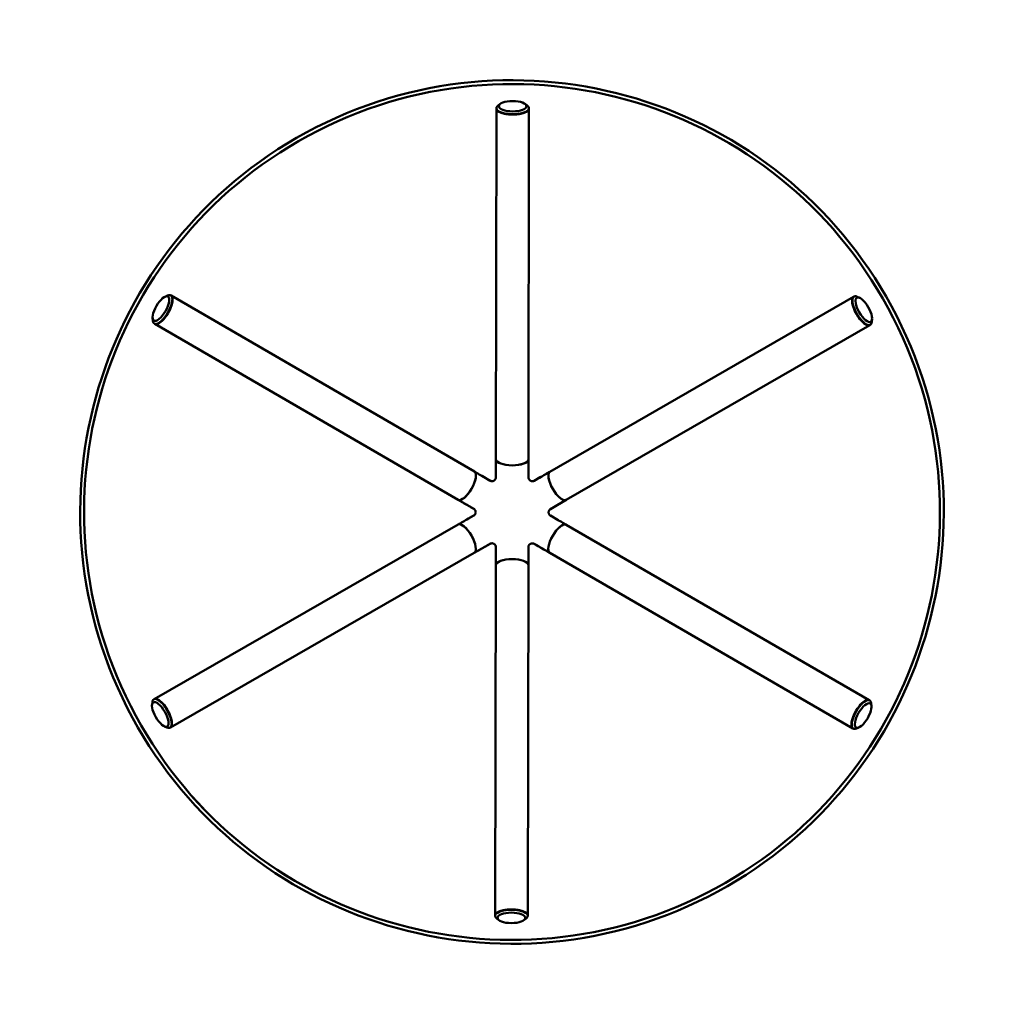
# Model space of a CAD drawing. Header units: millimetres. Extents: x -38 to 2229, y -213 to 1836.
# Tile 5 of 5: x 892 to 1405, y 1322 to 1836. Entities that reach past the tile are written whole.
import ezdxf

# ---------------------------------------------------------------- set-up
doc = ezdxf.new("R2010")
doc.units = ezdxf.units.MM
doc.header["$LTSCALE"] = 4
doc.layers.add('Visibile (ISO)', color=7, linetype='Continuous', lineweight=50)

msp = doc.modelspace()

# ---------------------------------------------------------------- linework, layer by layer
at = {"layer": 'Visibile (ISO)'}
for p, q in [((1142.251, 1791.663), (1141.134, 1790.839)), ((1155.195, 1791.646), (1156.31, 1790.819)), ((1140.22, 1789.225), (1139.983, 1606.461)), ((1140.22, 1789.225), (1140.22, 1789.411)), ((1157.22, 1789.203), (1156.982, 1606.439)), ((1157.22, 1789.203), (1157.22, 1789.389)), ((967.577, 1691.184), (968.851, 1691.735)), ((970.706, 1691.714), (970.546, 1691.807)), ((970.706, 1691.714), (1128.798, 1600.026)), ((1326.421, 1691.149), (1168.145, 1599.963)), ((1326.421, 1691.149), (1326.582, 1691.242)), ((1329.558, 1690.609), (1328.288, 1691.164)), ((961.084, 1679.987), (961.237, 1678.608)), ((1336.013, 1679.404), (1335.857, 1678.027)), ((962.178, 1677.008), (962.017, 1677.101)), ((962.178, 1677.008), (1120.269, 1585.32)), ((1334.907, 1676.419), (1176.631, 1585.232)), ((1334.907, 1676.419), (1335.068, 1676.511)), ((1156.97, 1596.988), (1156.982, 1606.439)), ((1139.97, 1597.016), (1139.977, 1601.92)), ((1136.967, 1595.288), (1133.033, 1597.57)), ((1159.969, 1595.252), (1163.092, 1597.052)), ((1128.445, 1580.579), (1120.269, 1585.32)), ((1168.443, 1580.515), (1176.631, 1585.232)), ((1128.438, 1577.114), (1125.312, 1575.319)), ((1168.439, 1577.051), (1172.369, 1574.776)), ((961.875, 1481.448), (1120.256, 1572.415)), ((1334.59, 1480.856), (1176.603, 1572.325)), ((1136.917, 1562.38), (1128.723, 1557.674)), ((1139.913, 1560.642), (1139.903, 1555.745)), ((1156.913, 1560.616), (1156.895, 1551.176)), ((1159.915, 1562.343), (1168.085, 1557.613)), ((970.342, 1466.706), (1128.723, 1557.674)), ((1326.072, 1466.144), (1168.085, 1557.613)), ((1139.553, 1368.663), (1139.895, 1551.208)), ((1156.553, 1368.631), (1156.895, 1551.176)), ((960.765, 1478.463), (960.923, 1479.839)), ((961.875, 1481.448), (961.715, 1481.356)), ((1334.59, 1480.856), (1334.75, 1480.764)), ((1335.694, 1477.858), (1335.541, 1479.233)), ((967.204, 1467.251), (968.472, 1466.694)), ((970.342, 1466.706), (970.181, 1466.614)), ((1326.072, 1466.144), (1326.232, 1466.051)), ((1329.222, 1466.68), (1327.953, 1466.127)), ((1139.553, 1368.663), (1139.553, 1368.478)), ((1141.591, 1366.201), (1140.479, 1367.023)), ((1154.507, 1366.177), (1155.622, 1366.995)), ((1156.553, 1368.631), (1156.553, 1368.446))]:
    msp.add_line(p, q, dxfattribs=at)
for radius in [225, 223]:
    msp.add_arc((1148.373, 1578.959), radius, 205.51064, 25.51064, dxfattribs=at)
for centre, major_axis, ratio in [((1148.373, 1578.959), (-203.064, -96.903), 0.9999986), ((1148.373, 1578.959), (201.259, 96.041), 0.9999986), ((1148.721, 1790.435), (7.25, -0.009), 0.3732305), ((965.386, 1684.973), (3.637, 6.272), 0.3733475), ((1331.721, 1684.393), (3.619, -6.282), 0.3744891), ((965.051, 1473.469), (-3.611, 6.287), 0.3747231), ((1331.386, 1472.889), (-3.633, -6.274), 0.3758647), ((1148.051, 1367.428), (-7.25, 0.014), 0.3759817)]:
    msp.add_ellipse(centre, major_axis=major_axis, ratio=ratio, dxfattribs=at)
for centre, major_axis, ratio, start_param, end_param in [((1148.72, 1789.4), (-8.5, 0.011), 0.3732305, 5.8157356, 9.8922277), ((1148.72, 1789.214), (8.5, -0.011), 0.3732305, 3.1415927, 6.2831853), ((1148.72, 1789.214), (-8.5, 0.011), 0.3732305, 0, 3.1415927), ((966.281, 1684.454), (-4.264, -7.353), 0.3733475, 5.8155517, 9.8924116), ((966.442, 1684.361), (4.264, 7.353), 0.3733475, 3.1415927, 6.2831853), ((966.442, 1684.361), (-4.264, -7.353), 0.3733475, 0, 3.1415927), ((1330.664, 1683.784), (4.243, -7.365), 0.3744891, 3.1415927, 6.2831853), ((1330.664, 1683.784), (-4.243, 7.365), 0.3744891, 0, 3.1415927), ((1330.825, 1683.877), (-4.243, 7.365), 0.3744891, 5.8137553, 9.894208), ((1148.482, 1606.45), (8.5, -0.011), 0.3732305, 3.1415927, 6.2831853), ((1148.482, 1606.45), (-8.5, 0.011), 0.3732305, 0.0287175, 3.1113427), ((1148.482, 1606.45), (8.5, -0.011), 0.3732305, 6.2824976, 6.2831853), ((1124.533, 1592.673), (4.264, 7.353), 0.3733475, 3.1415927, 6.2831853), ((1124.533, 1592.673), (-4.264, -7.353), 0.3733475, 0.0304856, 3.1131108), ((1137.97, 1597.018), (-0.682, -1.88), 0.9999899, 1.839977, 1.9172622), ((1158.966, 1596.984), (-0.682, 1.878), 0.9988499, 1.2208367, 1.3141382), ((1172.388, 1592.597), (-4.243, 7.365), 0.3744891, 0.0277147, 3.1103399), ((1172.388, 1592.597), (4.243, -7.365), 0.3744891, 3.1415926, 6.2831853), ((1137.97, 1597.018), (-1.964, 0.376), 0.9999892, 1.2344548, 1.3093312), ((1158.971, 1596.981), (-1.964, -0.366), 0.9987774, 1.8420939, 1.9096921), ((1124.533, 1592.673), (-4.264, -7.353), 0.3733475, 0, 0.0009233), ((1127.445, 1578.852), (-1.278, 1.536), 0.9986411, 4.9684163, 5.0642532), ((1172.388, 1592.597), (4.243, -7.365), 0.3744891, 6.2814948, 6.2831853), ((1127.445, 1578.845), (1.303, 1.514), 0.998542, 4.3732019, 4.4410251), ((1169.438, 1578.785), (1.272, 1.541), 0.9986923, 1.2121998, 1.3171086), ((1169.438, 1578.779), (-1.286, 1.529), 0.9986122, 1.8407808, 1.91825), ((1124.49, 1565.044), (-4.233, 7.371), 0.3747231, 3.1415927, 6.2831853), ((1124.49, 1565.044), (4.233, -7.371), 0.3747231, 0.031253, 3.1138782), ((1172.344, 1564.969), (4.259, 7.356), 0.3758647, 0.0284808, 3.1111059), ((1172.344, 1564.969), (-4.259, -7.356), 0.3758647, 3.1415927, 6.2831853), ((1137.912, 1560.649), (-1.972, -0.324), 0.9989066, 4.965987, 5.0711757), ((1137.916, 1560.647), (-0.68, 1.879), 0.9988535, 4.3627175, 4.4428887), ((1158.913, 1560.612), (0.714, 1.868), 0.9999908, 1.8372885, 1.9337519), ((1158.913, 1560.612), (1.971, -0.34), 0.9999903, 1.216702, 1.3154627), ((1124.49, 1565.044), (4.233, -7.371), 0.3747231, 0, 0.0016906), ((1172.344, 1564.969), (-4.259, -7.356), 0.3758647, 6.2822609, 6.2831853), ((1148.395, 1551.192), (-8.5, 0.016), 0.3759817, 3.1415927, 6.2831853), ((1148.395, 1551.192), (8.5, -0.016), 0.3759817, 0.0302509, 3.1128761), ((1148.395, 1551.192), (8.5, -0.016), 0.3759817, 0, 0.0006886), ((965.948, 1473.985), (4.233, -7.371), 0.3747231, 5.8133865, 9.8945767), ((966.109, 1474.077), (4.233, -7.371), 0.3747231, 0, 3.1415927), ((966.109, 1474.077), (-4.233, 7.371), 0.3747231, 3.1415927, 6.2831853), ((1330.331, 1473.5), (-4.259, -7.356), 0.3758647, 3.1415927, 6.2831853), ((1330.331, 1473.5), (4.259, 7.356), 0.3758647, 0, 3.1415927), ((1330.491, 1473.408), (4.259, 7.356), 0.3758647, 5.8115849, 9.8963784), ((1148.053, 1368.462), (8.5, -0.016), 0.3759817, 5.8114, 9.8965633), ((1148.053, 1368.647), (-8.5, 0.016), 0.3759817, 3.1415927, 6.2831853), ((1148.053, 1368.647), (8.5, -0.016), 0.3759817, 0, 3.1415927)]:
    msp.add_ellipse(centre, major_axis=major_axis, ratio=ratio, start_param=start_param, end_param=end_param, dxfattribs=at)
for points, knots in [([(1139.97, 1597.02), (1139.971, 1597.524), (1139.972, 1598.026), (1139.975, 1600.824), (1139.978, 1603.073), (1139.981, 1605.629), (1139.982, 1606.043), (1139.983, 1606.461)], [10.24715846, 10.24715846, 10.24715846, 10.24715846, 10.39801133, 10.39801133, 11.0915919, 11.0915919, 11.22430409, 11.22430409, 11.22430409, 11.22430409]), ([(1139.986, 1606.37), (1139.985, 1605.979), (1139.985, 1605.591), (1139.982, 1603.063), (1139.979, 1600.815), (1139.976, 1598.025), (1139.976, 1597.529), (1139.976, 1597.031)], [2.50113387, 2.50113387, 2.50113387, 2.50113387, 2.62533555, 2.62533555, 3.31856864, 3.31856864, 3.46760831, 3.46760831, 3.46760831, 3.46760831]), ([(1156.964, 1597.004), (1156.965, 1597.502), (1156.966, 1597.998), (1156.971, 1600.789), (1156.974, 1603.037), (1156.977, 1605.564), (1156.978, 1605.952), (1156.978, 1606.343)], [10.16601093, 10.16601093, 10.16601093, 10.16601093, 10.31505059, 10.31505059, 11.00828369, 11.00828369, 11.13248537, 11.13248537, 11.13248537, 11.13248537]), ([(1156.982, 1606.437), (1156.982, 1606.018), (1156.981, 1605.603), (1156.978, 1603.046), (1156.975, 1600.797), (1156.971, 1597.999), (1156.971, 1597.497), (1156.97, 1596.993)], [2.55690773, 2.55690773, 2.55690773, 2.55690773, 2.68990367, 2.68990367, 3.38348424, 3.38348424, 3.53433711, 3.53433711, 3.53433711, 3.53433711]), ([(1128.798, 1600.026), (1129.159, 1599.817), (1129.517, 1599.609), (1131.727, 1598.327), (1133.673, 1597.199), (1136.093, 1595.795), (1136.527, 1595.543), (1136.963, 1595.29)], [2.55727074, 2.55727074, 2.55727074, 2.55727074, 2.68990367, 2.68990367, 3.38348424, 3.38348424, 3.53433711, 3.53433711, 3.53433711, 3.53433711]), ([(1136.951, 1595.291), (1136.521, 1595.541), (1136.092, 1595.79), (1133.679, 1597.191), (1131.734, 1598.319), (1129.548, 1599.587), (1129.212, 1599.782), (1128.874, 1599.978)], [10.16601093, 10.16601093, 10.16601093, 10.16601093, 10.31505059, 10.31505059, 11.00828369, 11.00828369, 11.13248537, 11.13248537, 11.13248537, 11.13248537]), ([(1139.704, 1596.021), (1139.646, 1595.921), (1139.573, 1595.814), (1139.392, 1595.605), (1139.283, 1595.502), (1139.037, 1595.32), (1138.899, 1595.241), (1138.618, 1595.12), (1138.474, 1595.078), (1138.202, 1595.027), (1138.074, 1595.018), (1137.958, 1595.018)], [-0.212153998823, -0.212153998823, -0.212153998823, -0.212153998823, -0.212138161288, -0.212138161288, -0.212122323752, -0.212122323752, -0.212106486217, -0.212106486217, -0.212090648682, -0.212090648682, -0.212074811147, -0.212074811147, -0.212074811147, -0.212074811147]), ([(1139.976, 1597.031), (1139.976, 1596.775), (1139.925, 1596.516), (1139.791, 1596.186), (1139.751, 1596.102), (1139.704, 1596.021)], [-0.43613199, -0.43613199, -0.43613199, -0.43613199, -0.35379218, -0.35379218, -0.32490981, -0.32490981, -0.32490981, -0.32490981]), ([(1157.247, 1595.97), (1157.201, 1596.048), (1157.161, 1596.128), (1157.018, 1596.465), (1156.964, 1596.736), (1156.964, 1597.004)], [-0.11398113, -0.11398113, -0.11398113, -0.11398113, -0.08619642, -0.08619642, 0, 0, 0, 0]), ([(1158.976, 1594.985), (1158.862, 1594.985), (1158.736, 1594.994), (1158.469, 1595.044), (1158.328, 1595.085), (1158.05, 1595.203), (1157.914, 1595.28), (1157.67, 1595.458), (1157.561, 1595.559), (1157.379, 1595.765), (1157.306, 1595.87), (1157.247, 1595.97)], [0.21207066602, 0.21207066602, 0.21207066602, 0.21207066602, 0.21223855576, 0.21223855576, 0.21240644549, 0.21240644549, 0.21257433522, 0.21257433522, 0.21274222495, 0.21274222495, 0.21291011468, 0.21291011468, 0.21291011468, 0.21291011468]), ([(1159.972, 1595.254), (1160.408, 1595.505), (1160.843, 1595.756), (1163.266, 1597.152), (1165.214, 1598.274), (1167.424, 1599.548), (1167.78, 1599.753), (1168.14, 1599.96)], [10.24715846, 10.24715846, 10.24715846, 10.24715846, 10.39801133, 10.39801133, 11.0915919, 11.0915919, 11.22334261, 11.22334261, 11.22334261, 11.22334261]), ([(1168.07, 1599.916), (1167.731, 1599.721), (1167.396, 1599.527), (1165.207, 1598.266), (1163.26, 1597.144), (1160.844, 1595.751), (1160.414, 1595.503), (1159.983, 1595.255)], [2.50113387, 2.50113387, 2.50113387, 2.50113387, 2.62533555, 2.62533555, 3.31856864, 3.31856864, 3.46760831, 3.46760831, 3.46760831, 3.46760831]), ([(1137.958, 1595.018), (1137.878, 1595.019), (1137.798, 1595.024), (1137.445, 1595.068), (1137.183, 1595.156), (1136.951, 1595.291)], [-0.11093812, -0.11093812, -0.11093812, -0.11093812, -0.08619642, -0.08619642, 0, 0, 0, 0]), ([(1159.983, 1595.255), (1159.761, 1595.127), (1159.513, 1595.041), (1159.161, 1594.992), (1159.069, 1594.985), (1158.976, 1594.985)], [-0.43613199, -0.43613199, -0.43613199, -0.43613199, -0.35379218, -0.35379218, -0.3252106, -0.3252106, -0.3252106, -0.3252106]), ([(1128.44, 1580.582), (1128.004, 1580.835), (1127.57, 1581.086), (1125.149, 1582.49), (1123.204, 1583.618), (1120.993, 1584.901), (1120.634, 1585.109), (1120.271, 1585.319)], [10.24715846, 10.24715846, 10.24715846, 10.24715846, 10.39801133, 10.39801133, 11.0915919, 11.0915919, 11.22458783, 11.22458783, 11.22458783, 11.22458783]), ([(1120.355, 1585.275), (1120.693, 1585.079), (1121.028, 1584.885), (1123.215, 1583.617), (1125.159, 1582.489), (1127.574, 1581.09), (1128.003, 1580.842), (1128.434, 1580.592)], [2.50113387, 2.50113387, 2.50113387, 2.50113387, 2.62533555, 2.62533555, 3.31856864, 3.31856864, 3.46760831, 3.46760831, 3.46760831, 3.46760831]), ([(1128.434, 1580.592), (1128.655, 1580.464), (1128.854, 1580.291), (1129.079, 1580.001), (1129.137, 1579.914), (1129.188, 1579.823)], [-0.43613199, -0.43613199, -0.43613199, -0.43613199, -0.35379384, -0.35379384, -0.3215925, -0.3215925, -0.3215925, -0.3215925]), ([(1176.626, 1585.23), (1176.264, 1585.021), (1175.904, 1584.814), (1173.691, 1583.538), (1171.743, 1582.416), (1169.32, 1581.02), (1168.885, 1580.77), (1168.448, 1580.518)], [2.55690773, 2.55690773, 2.55690773, 2.55690773, 2.68990367, 2.68990367, 3.38348424, 3.38348424, 3.53433711, 3.53433711, 3.53433711, 3.53433711]), ([(1168.454, 1580.529), (1168.886, 1580.777), (1169.315, 1581.024), (1171.733, 1582.415), (1173.68, 1583.537), (1175.869, 1584.798), (1176.204, 1584.991), (1176.543, 1585.186)], [10.16601093, 10.16601093, 10.16601093, 10.16601093, 10.31505059, 10.31505059, 11.00828369, 11.00828369, 11.13248537, 11.13248537, 11.13248537, 11.13248537]), ([(1120.261, 1572.418), (1120.621, 1572.625), (1120.977, 1572.829), (1123.189, 1574.1), (1125.138, 1575.219), (1127.563, 1576.612), (1127.998, 1576.862), (1128.435, 1577.112)], [2.55815702, 2.55815702, 2.55815702, 2.55815702, 2.68990367, 2.68990367, 3.38348424, 3.38348424, 3.53433711, 3.53433711, 3.53433711, 3.53433711]), ([(1128.428, 1577.103), (1127.997, 1576.855), (1127.567, 1576.609), (1125.148, 1575.221), (1123.199, 1574.102), (1121.009, 1572.844), (1120.673, 1572.651), (1120.334, 1572.456)], [10.16601093, 10.16601093, 10.16601093, 10.16601093, 10.31505059, 10.31505059, 11.00828369, 11.00828369, 11.13248537, 11.13248537, 11.13248537, 11.13248537]), ([(1129.169, 1577.84), (1129.128, 1577.77), (1129.083, 1577.703), (1128.868, 1577.419), (1128.661, 1577.236), (1128.428, 1577.103)], [-0.11121059, -0.11121059, -0.11121059, -0.11121059, -0.08619641, -0.08619641, 0, 0, 0, 0]), ([(1129.169, 1577.84), (1129.226, 1577.938), (1129.281, 1578.052), (1129.372, 1578.307), (1129.407, 1578.449), (1129.444, 1578.747), (1129.446, 1578.902), (1129.416, 1579.201), (1129.384, 1579.346), (1129.298, 1579.606), (1129.244, 1579.722), (1129.188, 1579.823)], [0.21215021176, 0.21215021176, 0.21215021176, 0.21215021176, 0.21233285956, 0.21233285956, 0.21251550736, 0.21251550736, 0.21269815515, 0.21269815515, 0.21288080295, 0.21288080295, 0.21306345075, 0.21306345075, 0.21306345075, 0.21306345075]), ([(1167.697, 1577.803), (1167.643, 1577.901), (1167.591, 1578.013), (1167.505, 1578.263), (1167.473, 1578.401), (1167.438, 1578.69), (1167.437, 1578.84), (1167.467, 1579.13), (1167.497, 1579.27), (1167.579, 1579.524), (1167.631, 1579.639), (1167.685, 1579.739)], [0.21293113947, 0.21293113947, 0.21293113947, 0.21293113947, 0.2131081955, 0.2131081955, 0.21328525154, 0.21328525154, 0.21346230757, 0.21346230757, 0.2136393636, 0.2136393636, 0.21381641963, 0.21381641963, 0.21381641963, 0.21381641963]), ([(1167.685, 1579.739), (1167.733, 1579.827), (1167.788, 1579.912), (1168.014, 1580.213), (1168.222, 1580.395), (1168.454, 1580.529)], [-0.11734777, -0.11734777, -0.11734777, -0.11734777, -0.08619641, -0.08619641, 0, 0, 0, 0]), ([(1168.449, 1577.04), (1168.227, 1577.168), (1168.029, 1577.34), (1167.804, 1577.628), (1167.748, 1577.714), (1167.697, 1577.803)], [-0.43613199, -0.43613199, -0.43613199, -0.43613199, -0.35379384, -0.35379384, -0.3220792, -0.3220792, -0.3220792, -0.3220792]), ([(1168.443, 1577.049), (1168.878, 1576.797), (1169.312, 1576.546), (1171.731, 1575.145), (1173.675, 1574.02), (1175.884, 1572.741), (1176.242, 1572.534), (1176.603, 1572.325)], [10.24715846, 10.24715846, 10.24715846, 10.24715846, 10.39801133, 10.39801133, 11.0915919, 11.0915919, 11.2242216, 11.2242216, 11.2242216, 11.2242216]), ([(1176.523, 1572.367), (1176.185, 1572.563), (1175.85, 1572.757), (1173.664, 1574.022), (1171.721, 1575.147), (1169.308, 1576.543), (1168.879, 1576.791), (1168.449, 1577.04)], [2.50113387, 2.50113387, 2.50113387, 2.50113387, 2.62533555, 2.62533555, 3.31856864, 3.31856864, 3.46760831, 3.46760831, 3.46760831, 3.46760831]), ([(1136.911, 1562.377), (1136.474, 1562.126), (1136.039, 1561.876), (1133.615, 1560.483), (1131.666, 1559.364), (1129.45, 1558.092), (1129.091, 1557.885), (1128.728, 1557.676)], [10.24715846, 10.24715846, 10.24715846, 10.24715846, 10.39801133, 10.39801133, 11.0915919, 11.0915919, 11.22458783, 11.22458783, 11.22458783, 11.22458783]), ([(1128.807, 1557.727), (1129.146, 1557.921), (1129.482, 1558.114), (1131.672, 1559.373), (1133.62, 1560.492), (1136.038, 1561.882), (1136.468, 1562.129), (1136.899, 1562.377)], [2.50113387, 2.50113387, 2.50113387, 2.50113387, 2.62533555, 2.62533555, 3.31856864, 3.31856864, 3.46760831, 3.46760831, 3.46760831, 3.46760831]), ([(1136.899, 1562.377), (1137.121, 1562.505), (1137.37, 1562.59), (1137.743, 1562.642), (1137.857, 1562.648), (1137.972, 1562.645)], [-0.43613199, -0.43613199, -0.43613199, -0.43613199, -0.35379218, -0.35379218, -0.31849578, -0.31849578, -0.31849578, -0.31849578]), ([(1139.633, 1561.666), (1139.576, 1561.762), (1139.505, 1561.863), (1139.332, 1562.061), (1139.229, 1562.158), (1138.998, 1562.332), (1138.869, 1562.408), (1138.605, 1562.528), (1138.469, 1562.571), (1138.209, 1562.628), (1138.085, 1562.641), (1137.972, 1562.645)], [0.21309006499, 0.21309006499, 0.21309006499, 0.21309006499, 0.21325126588, 0.21325126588, 0.21341246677, 0.21341246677, 0.21357366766, 0.21357366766, 0.21373486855, 0.21373486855, 0.21389606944, 0.21389606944, 0.21389606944, 0.21389606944]), ([(1139.633, 1561.666), (1139.68, 1561.587), (1139.721, 1561.505), (1139.865, 1561.166), (1139.919, 1560.896), (1139.918, 1560.628)], [-0.114644, -0.114644, -0.114644, -0.114644, -0.08619642, -0.08619642, 0, 0, 0, 0]), ([(1139.895, 1551.208), (1139.896, 1551.625), (1139.897, 1552.039), (1139.901, 1554.591), (1139.905, 1556.838), (1139.911, 1559.633), (1139.912, 1560.134), (1139.913, 1560.638)], [2.55719423, 2.55719423, 2.55719423, 2.55719423, 2.68990367, 2.68990367, 3.38348424, 3.38348424, 3.53433711, 3.53433711, 3.53433711, 3.53433711]), ([(1139.918, 1560.628), (1139.917, 1560.13), (1139.916, 1559.635), (1139.909, 1556.847), (1139.905, 1554.602), (1139.9, 1552.077), (1139.899, 1551.69), (1139.899, 1551.3)], [10.16601093, 10.16601093, 10.16601093, 10.16601093, 10.31505059, 10.31505059, 11.00828369, 11.00828369, 11.13248537, 11.13248537, 11.13248537, 11.13248537]), ([(1156.891, 1551.273), (1156.892, 1551.663), (1156.893, 1552.05), (1156.897, 1554.575), (1156.901, 1556.821), (1156.905, 1559.608), (1156.906, 1560.103), (1156.907, 1560.601)], [2.50113387, 2.50113387, 2.50113387, 2.50113387, 2.62533555, 2.62533555, 3.31856864, 3.31856864, 3.46760831, 3.46760831, 3.46760831, 3.46760831]), ([(1156.912, 1560.611), (1156.911, 1560.107), (1156.911, 1559.606), (1156.906, 1556.811), (1156.901, 1554.565), (1156.896, 1552.011), (1156.896, 1551.597), (1156.895, 1551.178)], [10.24715846, 10.24715846, 10.24715846, 10.24715846, 10.39801133, 10.39801133, 11.0915919, 11.0915919, 11.22458783, 11.22458783, 11.22458783, 11.22458783]), ([(1156.907, 1560.601), (1156.907, 1560.857), (1156.957, 1561.115), (1157.099, 1561.463), (1157.15, 1561.564), (1157.21, 1561.661)], [-0.43613199, -0.43613199, -0.43613199, -0.43613199, -0.35379218, -0.35379218, -0.31868105, -0.31868105, -0.31868105, -0.31868105]), ([(1157.21, 1561.661), (1157.268, 1561.756), (1157.34, 1561.855), (1157.515, 1562.049), (1157.618, 1562.143), (1157.848, 1562.312), (1157.976, 1562.385), (1158.237, 1562.5), (1158.37, 1562.542), (1158.625, 1562.596), (1158.747, 1562.608), (1158.859, 1562.611)], [0.213846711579, 0.213846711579, 0.213846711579, 0.213846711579, 0.21386145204, 0.21386145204, 0.2138761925, 0.2138761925, 0.21389093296, 0.21389093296, 0.213905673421, 0.213905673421, 0.213920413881, 0.213920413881, 0.213920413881, 0.213920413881]), ([(1158.859, 1562.611), (1158.961, 1562.614), (1159.063, 1562.609), (1159.438, 1562.563), (1159.699, 1562.475), (1159.931, 1562.34)], [-0.11773871, -0.11773871, -0.11773871, -0.11773871, -0.08619642, -0.08619642, 0, 0, 0, 0]), ([(1168.083, 1557.614), (1167.721, 1557.824), (1167.362, 1558.031), (1165.152, 1559.311), (1163.208, 1560.436), (1160.789, 1561.837), (1160.355, 1562.088), (1159.92, 1562.341)], [2.55690773, 2.55690773, 2.55690773, 2.55690773, 2.68990367, 2.68990367, 3.38348424, 3.38348424, 3.53433711, 3.53433711, 3.53433711, 3.53433711]), ([(1159.931, 1562.34), (1160.361, 1562.091), (1160.79, 1561.843), (1163.202, 1560.445), (1165.145, 1559.32), (1167.33, 1558.054), (1167.665, 1557.86), (1168.003, 1557.665)], [10.16601093, 10.16601093, 10.16601093, 10.16601093, 10.31505059, 10.31505059, 11.00828369, 11.00828369, 11.13248537, 11.13248537, 11.13248537, 11.13248537])]:
    msp.add_open_spline(points, degree=3, knots=knots, dxfattribs=at)
for points in [[(1139.896, 1596.472), (1139.945, 1596.652), (1139.97, 1596.837), (1139.97, 1597.02)], [(1156.97, 1596.993), (1156.97, 1596.801), (1156.997, 1596.607), (1157.051, 1596.418)], [(1136.963, 1595.29), (1137.121, 1595.199), (1137.292, 1595.128), (1137.472, 1595.08)], [(1159.47, 1595.047), (1159.647, 1595.094), (1159.816, 1595.164), (1159.972, 1595.254)], [(1128.9, 1580.219), (1128.764, 1580.362), (1128.608, 1580.484), (1128.44, 1580.582)], [(1128.435, 1577.112), (1128.591, 1577.202), (1128.737, 1577.313), (1128.867, 1577.443)], [(1168.448, 1580.518), (1168.274, 1580.418), (1168.113, 1580.291), (1167.973, 1580.142)], [(1167.997, 1577.397), (1168.13, 1577.26), (1168.281, 1577.143), (1168.443, 1577.049)], [(1137.477, 1562.599), (1137.277, 1562.553), (1137.086, 1562.477), (1136.911, 1562.377)], [(1139.913, 1560.638), (1139.913, 1560.826), (1139.887, 1561.017), (1139.835, 1561.203)], [(1157, 1561.202), (1156.942, 1561.009), (1156.913, 1560.809), (1156.912, 1560.611)], [(1159.92, 1562.341), (1159.747, 1562.44), (1159.559, 1562.516), (1159.36, 1562.563)]]:
    msp.add_open_spline(points, degree=3, dxfattribs=at)

doc.saveas('drawing.dxf')
